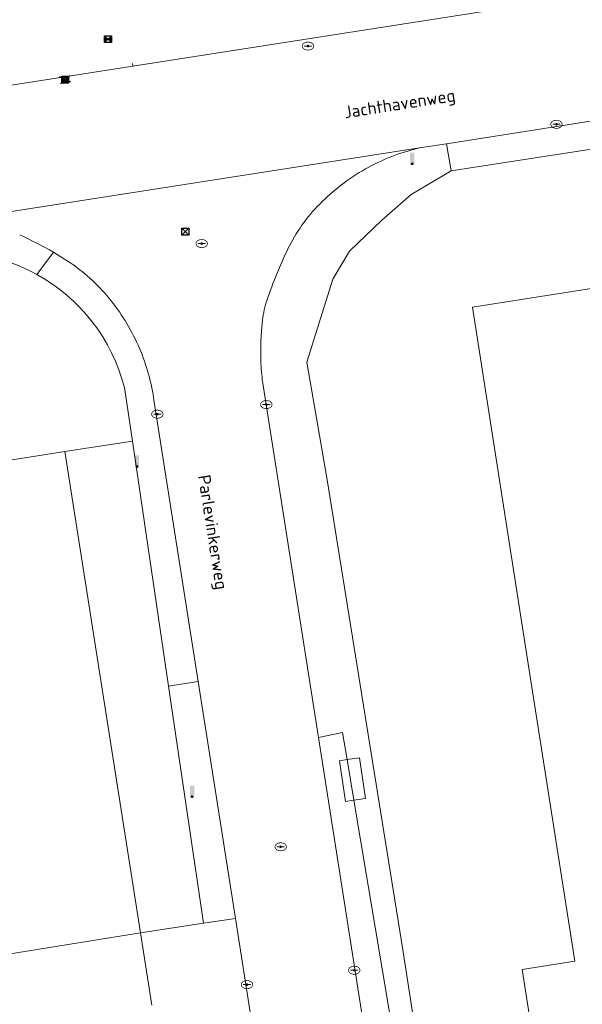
# Model space of a CAD drawing. Header units: metres. Extents: x 207155 to 208055, y 377332 to 379032.
# Tile 28 of 59: x 207626 to 207667, y 378006 to 378077. Entities that reach past the tile are written whole.
import ezdxf
from ezdxf.enums import TextEntityAlignment as Align

# ---------------------------------------------------------------- set-up
doc = ezdxf.new("R2010")
doc.units = ezdxf.units.M
for name, color, linetype in [('DETAIL', 255, 'Continuous'), ('ORL', 7, 'Continuous'), ('PPAL', 232, 'Continuous'), ('PPUT', 232, 'Continuous')]:
    doc.layers.add(name, color=color, linetype=linetype)
for name, color, linetype, lineweight in [('GB', 1, 'Continuous', 25), ('GB11', 1, 'Continuous', 25), ('GMV', 7, 'Continuous', 25), ('GP1', 7, 'Continuous', 25), ('V-WE-KL-CONSTRUCTIELIJN-G', 7, 'Continuous', 18), ('V-WE-RI-KOLK-S', 7, 'Continuous', 25)]:
    doc.layers.add(name, color=color, linetype=linetype, lineweight=lineweight)
doc.styles.add('ISO', font='isocpeur.ttf', dxfattribs={"height": 1})

# ---------------------------------------------------------------- blocks, each defined once
blk = doc.blocks.new('put')
at = {"linetype": 'ByBlock', "lineweight": -2}
h = blk.add_hatch(color=0, dxfattribs=at)
h.dxf.hatch_style = 1
edge = h.paths.add_edge_path()
edge.add_spline(control_points=[(0.442, 0), (0.442, 0.043), (0.43, 0.087), (0.364, 0.201), (0.283, 0.258), (0.091, 0.323), (-0.019, 0.329), (-0.222, 0.288), (-0.313, 0.241), (-0.416, 0.124), (-0.441, 0.064), (-0.443, -0.058), (-0.419, -0.119), (-0.335, -0.218), (-0.276, -0.257), (-0.097, -0.325), (0.037, -0.332), (0.27, -0.27), (0.37, -0.201), (0.433, -0.076), (0.442, -0.038), (0.442, 0)], knot_values=[0, 0, 0, 0, 0.380029, 0.380029, 1.118666, 1.118666, 1.857303, 1.857303, 2.59594, 2.59594, 3.13294, 3.13294, 3.66994, 3.66994, 4.20694, 4.20694, 5.079565, 5.079565, 5.952189, 5.952189, 6.283185, 6.283185, 6.283185, 6.283185], degree=3, periodic=0)
edge = h.paths.add_edge_path(flags=16)
edge.add_ellipse((0, 0), major_axis=(0.392, 0), ratio=0.689655, start_angle=0, end_angle=360)
h = blk.add_hatch(color=0, dxfattribs=at)
h.dxf.hatch_style = 1
h.paths.add_polyline_path([(-0.1, 0, -0.096396), (-0.093, 0.038), (-0.25, 0.038, 1), (-0.25, -0.037), (-0.093, -0.037, -0.096396)])
at = {"linetype": 'ByBlock', "lineweight": -2, "true_color": 0x681648}
h = blk.add_hatch(color=219, dxfattribs=at)
h.dxf.hatch_style = 1
h.paths.add_polyline_path([(0.1, 0, 1), (-0.1, 0, 1)])
at = {"linetype": 'ByBlock', "lineweight": -2}
h = blk.add_hatch(color=0, dxfattribs=at)
h.dxf.hatch_style = 1
h.paths.add_polyline_path([(0.25, 0.038), (0.093, 0.038, -0.096396), (0.1, 0, -0.096396), (0.093, -0.037), (0.25, -0.037, 1)])
at = {"color": 0, "linetype": 'ByBlock', "lineweight": -2}
blk.add_attdef('PUT', (0.5, 0.35), '', height=0.5, dxfattribs=at)
blk = doc.blocks.new('paal')
at = {"linetype": 'ByBlock', "lineweight": -2}
h = blk.add_hatch(color=0, dxfattribs=at)
h.dxf.hatch_style = 1
h.paths.add_polyline_path([(0.15, 0.8), (-0.15, 0.8), (-0.15, -0.1), (0, -0.1, -0.414214), (-0.1, 0, -1), (0.1, 0, -0.414214), (0, -0.1), (0.15, -0.1)])
at = {"linetype": 'ByBlock', "lineweight": -2, "true_color": 0x681648}
h = blk.add_hatch(color=219, dxfattribs=at)
h.dxf.hatch_style = 1
h.paths.add_polyline_path([(-0.1, 0, 1), (0.1, 0, 1)])
at = {"color": 0, "linetype": 'ByBlock', "lineweight": -2}
blk.add_attdef('PAAL', (0.5, 0.35), '', height=0.5, dxfattribs=at)
blk = doc.blocks.new('068')
at = {"color": 0, "linetype": 'Continuous'}
for p, q in [((-0.5, -0.5), (-0.5, 0.5)), ((-0.5, 0.5), (0.5, 0.5)), ((-0.5, -0.5), (0.5, 0.5)), ((0.5, -0.5), (-0.5, 0.5)), ((-0.45, -0.4), (-0.45, 0.4)), ((-0.45, 0.4), (-0.05, 0)), ((-0.05, 0), (-0.45, -0.4)), ((-0.4, -0.3), (-0.4, 0.3)), ((-0.4, 0.3), (-0.1, 0)), ((-0.1, 0), (-0.4, -0.3)), ((-0.35, -0.2), (-0.35, 0.2)), ((-0.35, 0.2), (-0.15, 0)), ((-0.15, 0), (-0.35, -0.2)), ((-0.3, -0.1), (-0.3, 0.1)), ((-0.3, 0.1), (-0.2, 0)), ((-0.2, 0), (-0.3, -0.1)), ((-0.26, -0.02), (-0.26, 0.02)), ((-0.26, 0.02), (-0.24, 0)), ((-0.24, 0), (-0.26, -0.02)), ((0.45, 0.4), (0.05, 0)), ((0.05, 0), (0.45, -0.4)), ((0.4, 0.3), (0.1, 0)), ((0.1, 0), (0.4, -0.3)), ((0.35, 0.2), (0.15, 0)), ((0.15, 0), (0.35, -0.2)), ((0.3, 0.1), (0.2, 0)), ((0.2, 0), (0.3, -0.1)), ((0.26, 0.02), (0.24, 0)), ((0.24, 0), (0.26, -0.02)), ((0.26, -0.02), (0.26, 0.02)), ((0.3, -0.1), (0.3, 0.1)), ((0.35, -0.2), (0.35, 0.2)), ((0.4, -0.3), (0.4, 0.3)), ((0.45, -0.4), (0.45, 0.4)), ((0.5, 0.5), (0.5, -0.5)), ((0.5, -0.5), (-0.5, -0.5))]:
    blk.add_line(p, q, dxfattribs=at)
blk = doc.blocks.new('055')
at = {"color": 0, "linetype": 'Continuous'}
for p, q in [((-0.5, -0.5), (-0.5, 0.5)), ((-0.5, 0.5), (0.5, 0.5)), ((-0.5, -0.5), (0.5, 0.5)), ((0.5, -0.5), (-0.5, 0.5)), ((0.5, 0.5), (0.5, -0.5)), ((0.5, -0.5), (-0.5, -0.5))]:
    blk.add_line(p, q, dxfattribs=at)
blk = doc.blocks.new('V-SRI-KOLK_TROTTOIR-SO')
blk.add_hatch(color=256).paths.add_polyline_path([(1.125, 0.75), (-1.125, 0.75), (-1.125, -0.75)])
at = {"ltscale": 0.1}
for p, q in [((-1.875, 1.25), (1.875, -1.25)), ((1.875, 1.25), (-1.875, -1.25))]:
    blk.add_line(p, q, dxfattribs=at)
blk.add_line((-1.125, -0.75), (1.125, 0.75))
at = {"flags": 128}
blk.add_lwpolyline([(-1.125, -0.75), (1.125, -0.75), (1.125, 0.75), (-1.125, 0.75)], close=True, dxfattribs=at)

msp = doc.modelspace()

# ---------------------------------------------------------------- linework, layer by layer
at = {"layer": 'GB', "linetype": 'Continuous', "lineweight": 13}
for points in [[(207689.011, 378061.24), (207659.385, 378056.579)], [(207659.385, 378056.579), (207663.44, 378030.647)], [(207623.435, 378045.089), (207629.746, 378046.082)], [(207635.251, 378011.109), (207629.746, 378046.082)], [(207663.44, 378030.647), (207666.821, 378009.047)], [(207635.251, 378011.109), (207620.205, 378008.679)]]:
    msp.add_lwpolyline(points, dxfattribs=at)
at = {"layer": 'GB11', "linetype": 'Continuous', "lineweight": 13}
msp.add_lwpolyline([(207666.821, 378009.047), (207662.996, 378008.448), (207664.811, 377996.855)], dxfattribs=at)
at = {"layer": 'GMV', "linetype": 'Continuous', "lineweight": 13}
for points in [[(207634.694, 378074.096), (207702.443, 378084.685)], [(207657.499, 378068.459), (207687.355, 378073.142)], [(207657.827, 378066.487), (207687.64, 378071.093)], [(207657.499, 378068.459), (207655.52, 378068.149)], [(207657.499, 378068.459), (207657.827, 378066.487)], [(207655.52, 378068.149), (207619.466, 378062.538)], [(207654.928, 378064.774), (207657.827, 378066.487)], [(207652.759, 378062.876), (207654.928, 378064.774)], [(207650.453, 378060.638), (207652.759, 378062.876)], [(207628.92, 378060.563), (207627.704, 378058.961)], [(207629.453, 378060.242), (207628.92, 378060.563)], [(207649.233, 378058.604), (207650.453, 378060.638)], [(207629.978, 378059.906), (207629.453, 378060.242)], [(207647.335, 378052.571), (207649.233, 378058.604)], [(207644.126, 378055.626), (207644.056, 378054.867)], [(207644.056, 378054.867), (207644.008, 378054.106)], [(207644.008, 378054.106), (207643.987, 378053.297)], [(207643.987, 378053.297), (207644.004, 378052.488)], [(207648.826, 378044.028), (207647.335, 378052.571)], [(207634.074, 378050.729), (207634.677, 378046.849)], [(207644.158, 378050.877), (207648.182, 378025.291)], [(207639.444, 378029.359), (207636.205, 378049.984)], [(207634.677, 378046.849), (207629.746, 378046.082)], [(207637.293, 378029.043), (207634.677, 378046.849)], [(207654.318, 378009.858), (207648.826, 378044.028)], [(207639.444, 378029.359), (207637.293, 378029.043)], [(207642.148, 378012.143), (207639.444, 378029.359)], [(207639.826, 378011.802), (207637.293, 378029.043)], [(207650.268, 378023.695), (207649.938, 378025.66), (207648.182, 378025.291)], [(207648.182, 378025.291), (207652.745, 377996.276)], [(207650.763, 378020.743), (207650.268, 378023.695)], [(207654.839, 377996.632), (207654.369, 377999.25), (207650.763, 378020.743)], [(207639.826, 378011.802), (207642.148, 378012.143)], [(207644.413, 377997.719), (207642.148, 378012.143)], [(207635.251, 378011.109), (207639.826, 378011.802)], [(207636.074, 378005.836), (207635.251, 378011.109)], [(207656.341, 377996.887), (207654.318, 378009.858)]]:
    msp.add_lwpolyline(points, dxfattribs=at)
for points in [[(207578.628, 378070.781), (207578.921, 378070.455), (207580.409, 378068.751), (207581.566, 378067.816, 0.034947), (207582.465, 378067.246, 0.120649), (207588.308, 378066.883), (207604.312, 378069.348), (207634.694, 378074.096)], [(207655.52, 378068.149, 0.073166), (207651.61, 378066.621)], [(207651.61, 378066.621, 0.069178), (207648.276, 378064.07)], [(207648.276, 378064.07, 0.08204), (207645.965, 378060.812)], [(207628.92, 378060.563, 0.028014), (207626.465, 378061.828)], [(207627.704, 378058.961, 0.147465), (207619.81, 378060.618)], [(207645.965, 378060.812, 0.031894), (207644.451, 378057.116)], [(207632.957, 378057.23, 0.077273), (207629.978, 378059.906)], [(207627.704, 378058.961, -0.207924), (207634.074, 378050.729)], [(207635.067, 378053.825, 0.065811), (207632.957, 378057.23)], [(207644.451, 378057.116, 0.054409), (207644.126, 378055.626)], [(207636.205, 378049.984, 0.06721), (207635.067, 378053.825)], [(207644.004, 378052.488, 0.024781), (207644.158, 378050.877)]]:
    msp.add_lwpolyline(points, format="xyb", dxfattribs=at)
at = {"layer": 'GP1', "linetype": 'Continuous', "lineweight": 13}
for points in [[(207650.763, 378020.743), (207650.153, 378020.654), (207649.719, 378023.614), (207650.268, 378023.695)], [(207650.268, 378023.695), (207651.173, 378023.828), (207651.608, 378020.867), (207650.763, 378020.743)]]:
    msp.add_lwpolyline(points, dxfattribs=at)
at = {"layer": 'V-WE-KL-CONSTRUCTIELIJN-G'}
msp.add_lwpolyline([(207634.663, 378074.294), (207634.694, 378074.096)], dxfattribs=at)

# ---------------------------------------------------------------- block references
at = {"layer": 'DETAIL', "color": 4, "xscale": 0.5, "yscale": 0.5, "zscale": 0.5}
for name, p in [('068', (207632.882, 378076.06)), ('068', (207629.767, 378073.118)), ('055', (207638.506, 378062.072))]:
    msp.add_blockref(name, p, dxfattribs=at)
at = {"layer": 'PPAL', "linetype": 'Continuous', "lineweight": 13}
for p in [(207655, 378067), (207635, 378045), (207639, 378021)]:
    msp.add_blockref('paal', p, dxfattribs=at)
at = {"layer": 'PPUT', "linetype": 'Continuous', "lineweight": 13}
for p in [(207647.423, 378075.552), (207665.488, 378069.868), (207639.7, 378061.2), (207644.396, 378049.498), (207636.474, 378048.801), (207645.441, 378017.358), (207650.789, 378008.387), (207642.989, 378007.34)]:
    msp.add_blockref('put', p, dxfattribs=at)
at = {"layer": 'V-WE-RI-KOLK-S', "xscale": 0.2000000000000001, "yscale": 0.2000000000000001, "zscale": 0.2000000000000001, "rotation": 188.7348846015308}
msp.add_blockref('V-SRI-KOLK_TROTTOIR-SO', (207629.767, 378073.118), dxfattribs=at)

# ---------------------------------------------------------------- texts
at = {"layer": 'ORL', "linetype": 'Continuous', "lineweight": 13, "style": 'ISO'}
for s, rotation, p in [('Jachthavenweg', 8.9, (207654.086, 378071.369)), ('Parlevinkerweg', 278.9, (207640.52, 378040.222))]:
    msp.add_text(s, height=0.9, rotation=rotation, dxfattribs=at).set_placement(p, align=Align.MIDDLE_CENTER)

doc.saveas('drawing.dxf')
